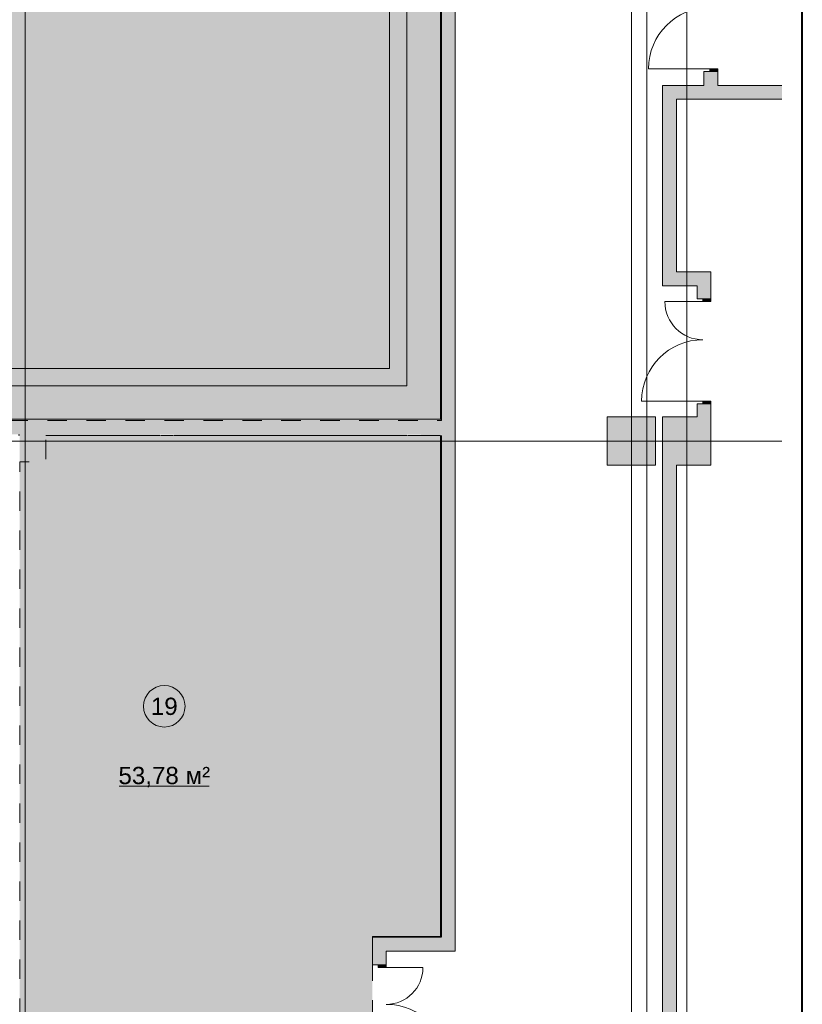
# Model space of a CAD drawing. Header units: millimetres. Extents: x 0 to 1184, y 0 to 836.
# Tile 162 of 256: x 1071 to 1184, y 188 to 331. Entities that reach past the tile are written whole.
import ezdxf
from ezdxf.xclip import XClip

# ---------------------------------------------------------------- set-up
doc = ezdxf.new("R2010")
doc.units = ezdxf.units.MM
doc.header["$MEASUREMENT"] = 0
doc.header["$XCLIPFRAME"] = 0
doc.linetypes.add('Штриховая', pattern=[5.644444, 2.822222, -2.822222])
for name, color, linetype in [('Конструктив - ГКЛ', 7, 'Continuous'), ('Конструктив - Колонны', 7, 'Continuous'), ('Конструктив - стены бассейнов жб нов', 7, 'Continuous'), ('Конструктив - Стены Блок 200 нов', 7, 'Continuous'), ('Конструктив - Стены Внутр сущ.', 7, 'Continuous'), ('Элемент Модели - Зона', 7, 'Continuous'), ('Элемент Модели - Оси', 7, 'Continuous')]:
    doc.layers.add(name, color=color, linetype=linetype)
doc.styles.add('СГЕНЕРИР_СТИЛЬ_3', font='txt')

# ---------------------------------------------------------------- blocks, each defined once
blk = doc.blocks.new('Чертеж_4_4', base_point=(-278.48, 89.56))
at = {"layer": 'Конструктив - ГКЛ', "linetype": 'Continuous', "lineweight": 0, "true_color": 0x606060}
for points in [[(1131.65, 540.56), (1131.65, 272.81), (1131.77, 272.81), (1131.77, 540.56)], [(1131.65, 272.56), (1131.77, 272.56), (1131.77, 272.76), (1131.65, 272.76)], [(1131.65, 270.31), (1131.65, 197.81), (1131.77, 197.81), (1131.77, 270.31)], [(1131.65, 197.88), (1121.77, 197.88), (1121.77, 197.76), (1131.65, 197.76)], [(1131.65, 197.76), (1131.77, 197.76), (1131.65, 197.88)]]:
    blk.add_hatch(color=251, dxfattribs=at).paths.add_polyline_path(points)
at = {"layer": 'Конструктив - Колонны', "linetype": 'Continuous', "lineweight": 0, "true_color": 0x000000}
for points in [[(1068.52, 272.56), (1068.52, 270.56), (1070.52, 270.56), (1070.72, 270.56), (1074.52, 270.56), (1074.52, 272.56)], [(1155.77, 266.06), (1162.77, 266.06), (1162.77, 273.06), (1155.77, 273.06)], [(1168.77, 273.06), (1163.77, 273.06), (1163.77, 266.06), (1165.77, 266.06), (1170.77, 266.06), (1170.77, 271.06), (1168.77, 271.06)], [(1168.77, 271.06), (1170.77, 271.06), (1170.77, 273.06), (1168.77, 273.06)], [(1070.52, 270.36), (1070.72, 270.36), (1070.72, 270.56), (1070.52, 270.56)], [(1070.72, 270.36), (1074.52, 270.36), (1074.52, 270.56), (1070.72, 270.56)], [(1070.72, 266.56), (1074.52, 266.56), (1074.52, 270.31), (1074.52, 270.36), (1070.72, 270.36)]]:
    blk.add_hatch(color=18, dxfattribs=at).paths.add_polyline_path(points)
at = {"layer": 'Конструктив - стены бассейнов жб нов', "linetype": 'Continuous', "lineweight": 0, "true_color": 0x606060}
for points in [[(1124.27, 345.56), (1124.27, 280.06), (1126.77, 280.06), (1126.77, 345.56)], [(1124.27, 280.06), (988.02, 280.06), (988.02, 277.56), (1124.27, 277.56)], [(1124.27, 277.56), (1126.77, 277.56), (1124.27, 280.06)], [(1124.27, 280.06), (1126.77, 277.56), (1126.77, 280.06)]]:
    blk.add_hatch(color=251, dxfattribs=at).paths.add_polyline_path(points)
at = {"layer": 'Конструктив - Стены Блок 200 нов', "linetype": 'Continuous', "lineweight": 0, "true_color": 0x000000}
for points in [[(1131.65, 272.76), (946.17, 272.76), (946.17, 272.56), (1131.65, 272.56)], [(1074.52, 272.56), (1074.52, 270.56), (1131.77, 270.56), (1131.77, 272.56)], [(1074.52, 270.36), (1091.02, 270.36), (1091.02, 270.56), (1093.02, 270.56), (1093.02, 270.36), (1126.77, 270.36), (1126.77, 270.56), (1128.77, 270.56), (1128.77, 270.36), (1131.72, 270.36), (1131.72, 270.56), (1074.52, 270.56)], [(1091.1, 270.36), (1092.94, 270.36), (1092.94, 270.48), (1091.1, 270.48)], [(1126.85, 270.48), (1126.85, 270.36), (1128.69, 270.36), (1128.69, 270.48)]]:
    blk.add_hatch(color=18, dxfattribs=at).paths.add_polyline_path(points)
at = {"layer": 'Конструктив - Стены Внутр сущ.', "linetype": 'Continuous', "lineweight": 0, "true_color": 0x000000}
for points in [[(1133.77, 197.76), (1133.77, 449.56), (1131.77, 449.56), (1131.77, 197.76)], [(1169.77, 321.06), (1171.77, 321.06), (1171.77, 323.06), (1169.77, 323.06)], [(1163.77, 319.06), (1165.77, 319.06), (1163.77, 321.06)], [(1165.77, 321.06), (1163.77, 321.06), (1165.77, 319.06)], [(1165.77, 319.06), (1181.05, 319.06), (1181.05, 321.06), (1165.77, 321.06)], [(1163.77, 319.06), (1163.77, 294.06), (1165.77, 294.06), (1165.77, 319.06)], [(1165.77, 294.06), (1163.77, 294.06), (1163.77, 292.06)], [(1165.77, 294.06), (1163.77, 292.06), (1165.77, 292.06)], [(1165.77, 292.06), (1168.77, 292.06), (1168.77, 294.06), (1165.77, 294.06)], [(1168.77, 292.06), (1170.77, 294.06), (1168.77, 294.06)], [(1168.77, 292.06), (1170.77, 292.06), (1170.77, 294.06)], [(1170.77, 292.06), (1168.77, 292.06), (1168.77, 290.16), (1170.77, 290.16)], [(1168.77, 273.06), (1170.77, 273.06), (1170.77, 274.96), (1168.77, 274.96)], [(1163.77, 266.06), (1163.77, 183.06), (1165.77, 183.06), (1165.77, 266.06)], [(1121.77, 195.76), (1123.77, 195.76), (1121.77, 197.76)], [(1121.77, 197.76), (1123.77, 195.76), (1123.77, 197.76)], [(1131.77, 197.76), (1123.77, 197.76), (1123.77, 195.76), (1131.77, 195.76)], [(1131.77, 197.76), (1133.77, 195.76), (1133.77, 197.76)], [(1131.77, 195.76), (1133.77, 195.76), (1131.77, 197.76)], [(1121.77, 195.76), (1121.77, 193.76), (1123.77, 193.76), (1123.77, 195.76)]]:
    blk.add_hatch(color=18, dxfattribs=at).paths.add_polyline_path(points)
at = {"layer": 'Конструктив - Стены Внутр сущ.', "linetype": 'Continuous', "lineweight": 0, "true_color": 0x7f7f7f}
for points in [[(1170.62, 323.06), (1171.77, 323.06), (1171.77, 323.46), (1170.62, 323.46)], [(1170.77, 290.16), (1169.62, 290.16), (1169.62, 289.76), (1170.77, 289.76)], [(1169.62, 274.96), (1170.77, 274.96), (1170.77, 275.36), (1169.62, 275.36)], [(1122.62, 193.76), (1122.62, 193.36), (1123.77, 193.36), (1123.77, 193.76)]]:
    blk.add_hatch(color=8, dxfattribs=at).paths.add_polyline_path(points)
at = {"layer": 'Элемент Модели - Зона', "linetype": 'Continuous', "lineweight": 0, "true_color": 0xa8d3ff}
blk.add_hatch(color=141, dxfattribs=at).paths.add_polyline_path([(978.77, 272.56), (1131.77, 272.56), (1131.77, 359.56), (985.02, 359.56), (985.02, 352.06), (978.77, 352.06)])
at = {"layer": 'Элемент Модели - Зона', "linetype": 'Continuous', "lineweight": 0, "true_color": 0xd7d9d5}
blk.add_hatch(color=254, dxfattribs=at).paths.add_polyline_path([(1070.72, 182.56), (1074.52, 182.56), (1074.52, 178.66), (1121.77, 178.66), (1121.77, 197.76), (1131.77, 197.76), (1131.77, 270.36), (1074.52, 270.36), (1074.52, 266.56), (1070.72, 266.56)])
at = {"layer": 'Конструктив - ГКЛ', "color": 7, "linetype": 'Continuous', "lineweight": 15, "flags": 128}
for points in [[(1131.77, 272.81), (1131.77, 542.66)], [(1131.65, 540.36), (1131.65, 272.81)], [(1131.65, 270.31), (1131.65, 197.81)], [(1131.77, 197.81), (1131.77, 270.36)], [(1131.65, 197.88), (1121.77, 197.88)], [(1121.77, 197.81), (1121.77, 197.88)], [(1121.77, 197.76), (1131.65, 197.76)], [(1131.77, 197.76), (1131.65, 197.76)]]:
    blk.add_lwpolyline(points, dxfattribs=at)
at = {"layer": 'Конструктив - Колонны', "color": 7, "linetype": 'Continuous', "lineweight": 15}
for p, q in [((1159.27, 270.36), (1159.27, 273.86)), ((1167.27, 270.36), (1167.27, 273.86)), ((1071.52, 270.36), (1071.52, 273.36)), ((1072.32, 269.56), (1075.32, 269.56)), ((1158.47, 269.56), (1154.97, 269.56)), ((1160.07, 269.56), (1163.57, 269.56)), ((1166.47, 269.56), (1162.97, 269.56)), ((1168.07, 269.56), (1171.57, 269.56)), ((1071.52, 268.76), (1071.52, 265.76)), ((1159.27, 268.76), (1159.27, 265.26)), ((1167.27, 268.76), (1167.27, 265.26))]:
    blk.add_line(p, q, dxfattribs=at)
at = {"layer": 'Конструктив - Колонны', "color": 7, "linetype": 'Continuous', "lineweight": 15, "flags": 128}
blk.add_lwpolyline([(1155.77, 266.06), (1162.77, 266.06), (1162.77, 273.06), (1155.77, 273.06)], close=True, dxfattribs=at)
for points in [[(1168.77, 273.06), (1163.77, 273.06), (1163.77, 266.06)], [(1170.77, 271.06), (1170.77, 273.06)], [(1165.77, 266.06), (1170.77, 266.06), (1170.77, 271.06)]]:
    blk.add_lwpolyline(points, dxfattribs=at)
at = {"layer": 'Конструктив - Колонны', "color": 7, "linetype": 'Continuous', "lineweight": 15}
for p in [(1071.52, 269.56), (1159.27, 269.56), (1167.27, 269.56)]:
    blk.add_point(p, dxfattribs=at)
at = {"layer": 'Конструктив - стены бассейнов жб нов', "color": 7, "linetype": 'Continuous', "lineweight": 15, "flags": 128}
for points in [[(1126.77, 277.56), (1126.77, 348.06)], [(1124.27, 345.56), (1124.27, 280.06)], [(1124.27, 280.06), (988.02, 280.06)], [(988.02, 277.56), (1124.27, 277.56)], [(1126.77, 277.56), (1124.27, 277.56)]]:
    blk.add_lwpolyline(points, dxfattribs=at)
at = {"layer": 'Конструктив - Стены Блок 200 нов', "color": 7, "linetype": 'Continuous', "lineweight": 15, "flags": 128}
for points in [[(1131.65, 272.76), (946.17, 272.76)], [(1074.52, 270.36), (1091.02, 270.36)], [(1091.1, 270.36), (1092.94, 270.36)], [(1093.02, 270.36), (1126.77, 270.36)], [(1126.85, 270.36), (1128.69, 270.36)], [(1128.77, 270.36), (1131.65, 270.36)]]:
    blk.add_lwpolyline(points, dxfattribs=at)
at = {"layer": 'Конструктив - Стены Внутр сущ.', "color": 7, "linetype": 'Continuous', "lineweight": 15}
for p, q in [((1170.62, 323.46), (1161.74, 323.46)), ((1169.77, 323.06), (1169.77, 322.69)), ((1170.62, 323.06), (1169.77, 323.06)), ((1170.62, 323.06), (1169.77, 323.06)), ((1170.62, 323.06), (1169.77, 323.06)), ((1169.77, 323.06), (1169.77, 322.69)), ((1169.77, 323.06), (1169.77, 322.69)), ((1170.62, 323.06), (1170.62, 323.46)), ((1170.62, 323.46), (1171.77, 323.46)), ((1171.77, 323.06), (1170.62, 323.06)), ((1171.77, 323.06), (1170.62, 323.06)), ((1171.77, 323.06), (1170.62, 323.06)), ((1171.77, 323.06), (1170.62, 323.06)), ((1171.77, 323.46), (1171.77, 323.06)), ((1171.77, 323.06), (1171.77, 322.69)), ((1171.77, 323.06), (1171.77, 322.69)), ((1171.77, 323.06), (1171.77, 322.69)), ((1169.62, 289.76), (1164.1, 289.76)), ((1168.77, 290.16), (1168.77, 290.53)), ((1168.77, 290.16), (1168.77, 290.53)), ((1168.77, 290.16), (1168.77, 290.53)), ((1169.62, 290.16), (1168.77, 290.16)), ((1169.62, 290.16), (1168.77, 290.16)), ((1169.62, 290.16), (1168.77, 290.16)), ((1170.77, 290.16), (1169.62, 290.16)), ((1169.62, 289.76), (1169.62, 290.16)), ((1169.62, 290.16), (1170.77, 290.16)), ((1170.77, 290.16), (1169.62, 290.16)), ((1170.77, 290.16), (1169.62, 290.16)), ((1170.77, 289.76), (1169.62, 289.76)), ((1170.77, 290.16), (1170.77, 290.53)), ((1170.77, 290.16), (1170.77, 290.53)), ((1170.77, 290.16), (1170.77, 290.53)), ((1170.77, 290.16), (1170.77, 289.76)), ((1169.62, 275.36), (1160.74, 275.36)), ((1169.62, 274.96), (1169.62, 275.36)), ((1169.62, 275.36), (1170.77, 275.36)), ((1170.77, 275.36), (1170.77, 274.96)), ((1168.77, 274.96), (1168.77, 274.59)), ((1169.62, 274.96), (1168.77, 274.96)), ((1169.62, 274.96), (1168.77, 274.96)), ((1169.62, 274.96), (1168.77, 274.96)), ((1168.77, 274.96), (1168.77, 274.59)), ((1168.77, 274.96), (1168.77, 274.59)), ((1170.77, 274.96), (1169.62, 274.96)), ((1170.77, 274.96), (1169.62, 274.96)), ((1170.77, 274.96), (1169.62, 274.96)), ((1170.77, 274.96), (1169.62, 274.96)), ((1170.77, 274.96), (1170.77, 274.59)), ((1170.77, 274.96), (1170.77, 274.59)), ((1170.77, 274.96), (1170.77, 274.59)), ((1122.62, 193.76), (1121.77, 193.76)), ((1122.62, 193.76), (1121.77, 193.76)), ((1123.77, 193.76), (1122.62, 193.76)), ((1122.62, 193.76), (1122.62, 193.36)), ((1123.77, 193.76), (1122.62, 193.76)), ((1123.77, 193.76), (1122.62, 193.76)), ((1123.77, 193.76), (1122.62, 193.76)), ((1122.62, 193.36), (1123.77, 193.36)), ((1123.77, 193.36), (1123.77, 193.76)), ((1123.77, 193.36), (1129.09, 193.36))]:
    blk.add_line(p, q, dxfattribs=at)
at = {"layer": 'Конструктив - Стены Внутр сущ.', "color": 7, "linetype": 'Continuous', "lineweight": 15, "flags": 128}
for points in [[(1131.77, 449.56), (1131.77, 272.81)], [(1133.77, 197.76), (1133.77, 449.56)], [(1169.77, 323.06), (1169.77, 321.06)], [(1171.77, 321.06), (1171.77, 323.06)], [(1163.77, 321.06), (1163.77, 319.06)], [(1169.77, 321.06), (1163.77, 321.06)], [(1181.05, 321.06), (1171.77, 321.06)], [(1163.77, 319.06), (1163.77, 294.06)], [(1165.77, 319.06), (1181.05, 319.06)], [(1165.77, 294.06), (1165.77, 319.06)], [(1163.77, 292.06), (1163.77, 294.06)], [(1168.77, 294.06), (1165.77, 294.06)], [(1170.77, 294.06), (1168.77, 294.06)], [(1170.77, 290.16), (1170.77, 294.06)], [(1163.77, 292.06), (1168.77, 292.06)], [(1168.77, 292.06), (1168.77, 290.16)], [(1168.77, 274.96), (1168.77, 273.06)], [(1170.77, 273.06), (1170.77, 274.96)], [(1131.77, 270.36), (1131.77, 197.81)], [(1163.77, 266.06), (1163.77, 183.06)], [(1165.77, 183.06), (1165.77, 266.06)], [(1121.77, 197.76), (1121.77, 195.76)], [(1131.77, 197.76), (1121.77, 197.76)], [(1133.77, 195.76), (1133.77, 197.76)], [(1121.77, 195.76), (1121.77, 193.76)], [(1123.77, 195.76), (1133.77, 195.76)], [(1123.77, 193.76), (1123.77, 195.76)]]:
    blk.add_lwpolyline(points, dxfattribs=at)
at = {"layer": 'Конструктив - Стены Внутр сущ.', "color": 7, "linetype": 'Continuous', "lineweight": 15}
for centre, radius, start, end in [((1170.62, 323.46), 8.88, 90, 180), ((1169.62, 289.76), 5.52, 180, 270), ((1169.62, 275.36), 8.88, 90, 180), ((1123.77, 193.36), 5.32, 270, 0), ((1123.77, 179.16), 8.88, 0, 90)]:
    blk.add_arc(centre, radius, start, end, dxfattribs=at)
at = {"layer": 'Элемент Модели - Зона', "color": 7, "linetype": 'Continuous', "lineweight": 15}
blk.add_line((1085.14, 219.64), (1098.15, 219.64), dxfattribs=at)
at = {"layer": 'Элемент Модели - Зона', "color": 7, "linetype": 'Штриховая', "lineweight": 15, "flags": 128}
for points in [[(978.77, 272.56), (1131.77, 272.56), (1131.77, 359.56), (985.02, 359.56), (985.02, 352.06), (978.77, 352.06)], [(1070.72, 182.56), (1074.52, 182.56), (1074.52, 178.66), (1121.77, 178.66), (1121.77, 197.76), (1131.77, 197.76), (1131.77, 270.36), (1074.52, 270.36), (1074.52, 266.56), (1070.72, 266.56)]]:
    blk.add_lwpolyline(points, close=True, dxfattribs=at)
at = {"layer": 'Элемент Модели - Зона', "color": 7, "linetype": 'Continuous', "lineweight": 15, "flags": 128}
blk.add_lwpolyline([(1094.65, 231.18, 1), (1088.65, 231.18, 1)], format="xyb", close=True, dxfattribs=at)
at = {"layer": 'Элемент Модели - Оси', "color": 7, "linetype": 'Continuous', "lineweight": 15}
for p, q in [((1071.52, 828.73), (1071.52, 166.93)), ((1159.27, 828.73), (1159.27, 166.93)), ((1161.52, 828.73), (1161.52, 166.93)), ((1167.27, 828.73), (1167.27, 166.93)), ((57.32, 269.56), (1181.05, 269.56))]:
    blk.add_line(p, q, dxfattribs=at)
at = {"layer": 'Элемент Модели - Зона', "color": 7, "linetype": 'Continuous', "lineweight": 15, "char_height": 2.5, "attachment_point": 5, "style": 'СГЕНЕРИР_СТИЛЬ_3'}
for s, insert in [('\\A1;{\\pqc;\\fArial|b0|i0|c204|p38;19}', (1091.65, 231.16)), ('\\A1;{\\pqc;\\fArial|b0|i0|c204|p38;53,78 м²}', (1091.65, 220.93))]:
    blk.add_mtext(s, dxfattribs=dict(at, insert=insert))

msp = doc.modelspace()

# ---------------------------------------------------------------- linework, layer by layer
at = {"color": 7, "linetype": 'Continuous', "lineweight": 40}
msp.add_line((1184, 5), (1184, 836), dxfattribs=at)

# ---------------------------------------------------------------- block references
at = {"color": 161, "linetype": 'Continuous', "lineweight": 40, "true_color": 0x83aefe}
ref = msp.add_blockref('Чертеж_4_4', (-278.48, 89.56), dxfattribs=at)
XClip(ref).set_block_clipping_path([(57.3201676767, 166.9277917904), (1181.0522393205, 828.727105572)])

doc.saveas('drawing.dxf')
